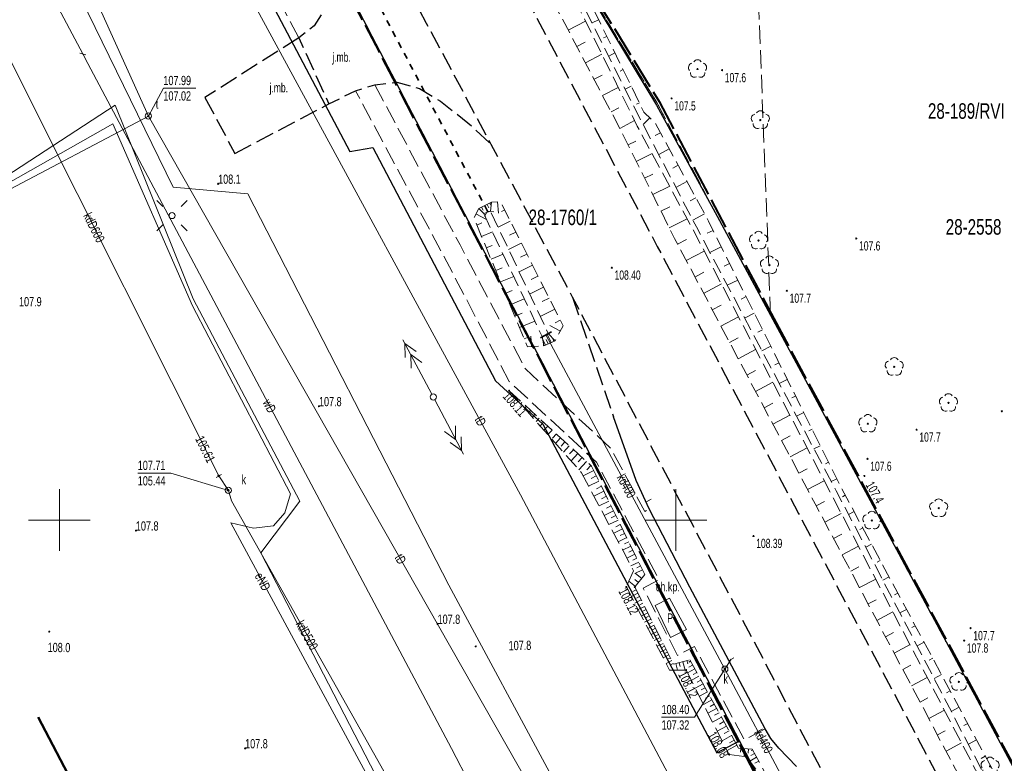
# Model space of a CAD drawing. Header units: metres. Extents: x 7529521 to 7531797, y 5723878 to 5728074.
# Tile 82 of 90: x 7529697 to 7529777, y 5727680 to 5727741. Entities that reach past the tile are written whole.
import ezdxf
from ezdxf.enums import TextEntityAlignment as Align

# ---------------------------------------------------------------- set-up
doc = ezdxf.new("R2010")
doc.units = ezdxf.units.M
for name, pattern in [('11', [3, 2.5, -0.5]), ('2_1', [0]), ('2_BUBZ02', [1.75, 1.25, -0.5]), ('2_BUBZ02G', [1.75, 1.25, -0.5]), ('2_KTJZ01', [2, 1.5, -0.5]), ('4_1', [0]), ('4_SUPE_01', [0]), ('4_SUPK_01', [0]), ('4_SUPT_01', [0]), ('4_SUPW_01', [0]), ('GDE', [0]), ('GUK', [2, 1.5, -0.5]), ('GUZ', [1, 0.5, -0.5]), ('L_0_05', [1.75, 1.25, -0.5]), ('L_0_06', [2, 1.5, -0.5]), ('L_0_09', [2.5, 2, -0.5]), ('L_0_7E', [1, 0.5, -0.5]), ('L_0_BB', [0])]:
    doc.linetypes.add(name, pattern=pattern)
doc.layers.get('0').update_dxf_attribs({"color": 252})
for name, color, linetype, lineweight in [('BUBZ_L_1', 252, '2_BUBZ02', 18), ('BUIB_E_T_5', 252, 'Continuous', 15), ('chodnik', 252, 'L_0_06', 18), ('Dzialki', 80, 'GDE', 30), ('jezdnia', 252, 'L_0_06', 18), ('k', 252, 'Continuous', 18), ('koj', 252, 'Continuous', 25), ('Kontury', 252, 'GUK', 18), ('KTCR_E_T_1', 252, 'Continuous', 15), ('KTJZ_L_0', 251, '2_KTJZ01', 30), ('MPZP', 130, '11', 40), ('Numery_dzialek', 80, 'Continuous', 30), ('Numery_konturow', 252, 'Continuous', 13), ('odwodnienie liniowe', 24, 'L_0_BB', 18), ('opis', 252, 'Continuous', 18), ('przepust', 252, 'L_0_7E', 35), ('przystanek', 252, 'Continuous', 18), ('RTPW_T_0', 252, 'Continuous', 15), ('RTPW_T_1', 252, 'Continuous', 15), ('skarpa nieumocniona', 252, 'L_0_05', 18), ('skarpa umocniona', 252, 'Continuous', 18), ('SUPE_E_T_3', 240, 'Continuous', 15), ('SUPE_L_1', 240, '4_SUPE_01', 18), ('SUPE_L_2', 240, '4_SUPE_01', 18), ('SUPE_L_3', 240, '4_SUPE_01', 18), ('SUPK_E_T_0', 24, 'Continuous', 15), ('SUPK_L_0', 24, '4_SUPK_01', 18), ('SUPT_E_T_0', 30, 'Continuous', 15), ('SUPT_L_0', 30, '4_SUPT_01', 18), ('SUPW_E_T_2', 150, 'Continuous', 15), ('SUPW_L_2', 150, '4_SUPW_01', 18), ('SUSM_T_0', 252, 'Continuous', 18), ('SUSM_T_3', 252, 'Continuous', 18), ('SUTK_T_0', 252, 'Continuous', 18), ('SUTT_T_0', 30, 'Continuous', 18), ('SUUK_E_T_9', 34, 'Continuous', 15), ('SUUK_T_2', 34, 'Continuous', 18), ('SUUK_T_5', 7, 'Continuous', 35), ('SUUT_E_T_9', 30, 'Continuous', 15), ('SUUT_T_1', 30, 'Continuous', 18), ('SUXX_T_4', 7, 'Continuous', 18), ('SUXX_T_7', 7, 'Continuous', 18), ('Uzytki', 252, 'GUZ', 18), ('wysokosci_naturalne', 7, 'Continuous', 18), ('wysokosci_sztuczne', 7, 'Continuous', 18)]:
    doc.layers.add(name, color=color, linetype=linetype, lineweight=lineweight)
doc.layers.add('zakres', color=7, linetype='L_0_09', lineweight=50, true_color=0xff05ff)
doc.styles.get("Standard").update_dxf_attribs({"font": 'arial.ttf'})

# ---------------------------------------------------------------- blocks, each defined once
blk = doc.blocks.new('2_RTPW01')
at = {"linetype": 'Continuous'}
blk.add_circle((0, 0), 0.045, dxfattribs=at)
blk = doc.blocks.new('2_RTPW02')
at = {"linetype": 'Continuous'}
blk.add_circle((0, 0), 0.045, dxfattribs=at)
blk = doc.blocks.new('4_SUSM01')
at = {"color": 240, "linetype": 'Continuous'}
for p, q in [((-0.742, 0.742), (-1.237, 1.237)), ((0.742, 0.742), (1.237, 1.237)), ((-0.742, -0.742), (-1.237, -1.237)), ((0.742, -0.742), (1.237, -1.237))]:
    blk.add_line(p, q, dxfattribs=at)
blk.add_circle((0, 0), 0.245, dxfattribs=at)
blk = doc.blocks.new('4_SUSM04_01')
at = {"linetype": 'Continuous'}
blk.add_circle((0, 0), 0.25, dxfattribs=at)
blk = doc.blocks.new('4_SUPS01_05')
at = {"linetype": 'Continuous'}
blk.add_circle((0, 0), 0.0625, dxfattribs=at)
blk = doc.blocks.new('4_SUPS01_07')
at = {"linetype": 'Continuous'}
blk.add_circle((0, 0), 0.0625, dxfattribs=at)
blk = doc.blocks.new('4_SUUS15_05')
at = {"linetype": 'Continuous'}
blk.add_circle((0, 0), 0.25, dxfattribs=at)
blk = doc.blocks.new('4_SUUS23')
at = {"color": 24, "linetype": 'Continuous'}
blk.add_line((0, -0.5), (0, 0.5), dxfattribs=at)
blk = doc.blocks.new('4_SUUS15_07')
at = {"linetype": 'Continuous'}
blk.add_circle((0, 0), 0.25, dxfattribs=at)
blk = doc.blocks.new('4_SUXX')
at = {"linetype": 'Continuous'}
blk.add_line((0, -0.25), (0, 0.25), dxfattribs=at)
blk = doc.blocks.new('L_0_BB_1')
at = {"color": 0, "linetype": 'Continuous', "lineweight": 13, "flags": 128}
blk.add_lwpolyline([(0, -0.5), (0, 0.5)], dxfattribs=at)
blk = doc.blocks.new('L_0_BB_2')
at = {"color": 0, "linetype": 'Continuous', "lineweight": 13, "flags": 128}
blk.add_lwpolyline([(0, 0.5), (0, -0.5)], dxfattribs=at)
blk = doc.blocks.new('L_0_7E_1')
at = {"color": 0, "linetype": 'Continuous', "lineweight": 13, "flags": 128}
for points in [[(0, 0), (-0.53, 0.85)], [(0, 0), (-0.53, -0.85)]]:
    blk.add_lwpolyline(points, dxfattribs=at)
blk = doc.blocks.new('OBOP02_01')
at = {"linetype": 'Continuous', "lineweight": 18}
blk.add_hatch(color=0, dxfattribs=at).paths.add_polyline_path([(0, -0.1, 1), (0, 0.1, 1)])
at = {"color": 0, "linetype": 'Continuous', "lineweight": 18}
blk.add_circle((0, 0), 0.1, dxfattribs=at)
for centre, radius, start, end in [((-0.77, 0.25), 0.7, 101.6336, 222.6627), ((0, 0.8), 0.7, 29.8459, 150.1541), ((0.77, 0.25), 0.7, 317.3373, 78.3664), ((-0.46, -0.64), 0.71, 174.3693, 292.5572), ((0.46, -0.64), 0.71, 247.4428, 5.6307)]:
    blk.add_arc(centre, radius, start, end, dxfattribs=at)
blk = doc.blocks.new('RTPW01')
at = {"linetype": 'Continuous', "lineweight": 13}
blk.add_hatch(color=0, dxfattribs=at).paths.add_polyline_path([(0, -0.09, 1), (0, 0.09, 1)])
at = {"color": 0, "linetype": 'Continuous', "lineweight": 13}
blk.add_circle((0, 0), 0.0906, dxfattribs=at)
blk = doc.blocks.new('RTPW02')
at = {"linetype": 'Continuous', "lineweight": 13}
blk.add_hatch(color=0, dxfattribs=at).paths.add_polyline_path([(0, -0.09, 1), (0, 0.09, 1)])
at = {"color": 0, "linetype": 'Continuous', "lineweight": 13}
blk.add_circle((0, 0), 0.0906, dxfattribs=at)

msp = doc.modelspace()

# ---------------------------------------------------------------- linework, layer by layer
at = {"layer": 'BUBZ_L_1', "linetype": '2_BUBZ02'}
for p, q in [((7529736.47, 5727710.49), (7529742.34, 5727703.84)), ((7529742.34, 5727703.84), (7529746.57, 5727695.89)), ((7529746.57, 5727695.89), (7529745.98, 5727694.58)), ((7529745.98, 5727694.58), (7529749.49, 5727687.84)), ((7529749.49, 5727687.84), (7529750.82, 5727687.84)), ((7529750.82, 5727687.84), (7529754.31, 5727681)), ((7529754.31, 5727681), (7529755.72, 5727680.81)), ((7529755.72, 5727680.81), (7529758.48, 5727677.25))]:
    msp.add_line(p, q, dxfattribs=at)
at = {"layer": 'BUBZ_L_1', "linetype": '2_BUBZ02G'}
for p, q in [((7529736.47, 5727710.49), (7529743.16, 5727704.37)), ((7529743.16, 5727704.37), (7529747.48, 5727695.58)), ((7529747.48, 5727695.58), (7529746.67, 5727694.57)), ((7529746.67, 5727694.57), (7529749.81, 5727688.32)), ((7529749.81, 5727688.32), (7529751.12, 5727688.68)), ((7529751.12, 5727688.68), (7529755.09, 5727681.51)), ((7529755.09, 5727681.51), (7529756.18, 5727681.44)), ((7529756.18, 5727681.44), (7529758.48, 5727677.25))]:
    msp.add_line(p, q, dxfattribs=at)
at = {"layer": 'BUBZ_L_1', "linetype": '2_1'}
for p, q in [((7529736.818, 5727710.171), (7529736.784, 5727710.134)), ((7529737.167, 5727709.852), (7529737.099, 5727709.778)), ((7529737.515, 5727709.534), (7529737.413, 5727709.422)), ((7529737.864, 5727709.215), (7529737.727, 5727709.066)), ((7529738.212, 5727708.896), (7529738.042, 5727708.71)), ((7529738.561, 5727708.577), (7529738.356, 5727708.353)), ((7529738.909, 5727708.259), (7529738.67, 5727707.997)), ((7529739.258, 5727707.94), (7529738.985, 5727707.641)), ((7529739.606, 5727707.621), (7529739.299, 5727707.285)), ((7529739.955, 5727707.302), (7529739.613, 5727706.929)), ((7529740.303, 5727706.984), (7529739.984, 5727706.635)), ((7529740.651, 5727706.665), (7529740.242, 5727706.217)), ((7529741, 5727706.346), (7529740.681, 5727705.998)), ((7529741.348, 5727706.027), (7529740.87, 5727705.505)), ((7529741.697, 5727705.708), (7529741.378, 5727705.36)), ((7529742.045, 5727705.39), (7529741.499, 5727704.793)), ((7529742.394, 5727705.071), (7529742.075, 5727704.722)), ((7529742.742, 5727704.752), (7529742.128, 5727704.08)), ((7529743.332, 5727704.02), (7529742.47, 5727703.596)), ((7529743.091, 5727704.433), (7529742.764, 5727704.076)), ((7529743.752, 5727703.165), (7529742.918, 5727702.755)), ((7529743.544, 5727703.589), (7529743.12, 5727703.381)), ((7529744.159, 5727702.337), (7529743.351, 5727701.94)), ((7529743.957, 5727702.747), (7529743.547, 5727702.546)), ((7529744.553, 5727701.535), (7529743.771, 5727701.151)), ((7529744.358, 5727701.933), (7529743.96, 5727701.737)), ((7529744.935, 5727700.759), (7529744.177, 5727700.387)), ((7529744.745, 5727701.144), (7529744.361, 5727700.955)), ((7529745.304, 5727700.008), (7529744.571, 5727699.648)), ((7529745.121, 5727700.38), (7529744.748, 5727700.197)), ((7529745.661, 5727699.281), (7529744.952, 5727698.932)), ((7529745.484, 5727699.641), (7529745.123, 5727699.464)), ((7529746.007, 5727698.577), (7529745.32, 5727698.239)), ((7529745.836, 5727698.926), (7529745.487, 5727698.754)), ((7529746.342, 5727697.895), (7529745.677, 5727697.568)), ((7529746.176, 5727698.233), (7529745.838, 5727698.067)), ((7529746.506, 5727697.562), (7529746.178, 5727697.402)), ((7529746.666, 5727697.235), (7529746.023, 5727696.919)), ((7529746.825, 5727696.913), (7529746.508, 5727696.758)), ((7529746.98, 5727696.597), (7529746.357, 5727696.29)), ((7529747.284, 5727695.978), (7529746.658, 5727695.67)), ((7529747.134, 5727696.285), (7529746.827, 5727696.134)), ((7529746.961, 5727694.933), (7529746.659, 5727695.175)), ((7529747.226, 5727695.264), (7529746.729, 5727695.663)), ((7529747.472, 5727695.597), (7529747.444, 5727695.584)), ((7529746.719, 5727694.631), (7529746.193, 5727695.053)), ((7529746.786, 5727694.338), (7529746.517, 5727694.203)), ((7529746.922, 5727694.069), (7529746.386, 5727693.8)), ((7529747.19, 5727693.535), (7529746.662, 5727693.27)), ((7529747.056, 5727693.801), (7529746.791, 5727693.667)), ((7529747.454, 5727693.009), (7529746.934, 5727692.748)), ((7529747.322, 5727693.271), (7529747.061, 5727693.14)), ((7529747.585, 5727692.749), (7529747.327, 5727692.62)), ((7529747.714, 5727692.491), (7529747.202, 5727692.234)), ((7529747.971, 5727691.981), (7529747.466, 5727691.727)), ((7529747.843, 5727692.235), (7529747.589, 5727692.107)), ((7529748.224, 5727691.477), (7529747.726, 5727691.227)), ((7529748.098, 5727691.728), (7529747.847, 5727691.602)), ((7529748.349, 5727691.228), (7529748.102, 5727691.104)), ((7529748.473, 5727690.981), (7529747.982, 5727690.735)), ((7529748.718, 5727690.493), (7529748.235, 5727690.25)), ((7529748.596, 5727690.736), (7529748.353, 5727690.614)), ((7529748.96, 5727690.011), (7529748.484, 5727689.772)), ((7529748.84, 5727690.251), (7529748.6, 5727690.13)), ((7529749.199, 5727689.536), (7529748.729, 5727689.3)), ((7529749.08, 5727689.773), (7529748.844, 5727689.654)), ((7529749.434, 5727689.069), (7529748.971, 5727688.836)), ((7529749.317, 5727689.302), (7529749.084, 5727689.185)), ((7529749.55, 5727688.837), (7529749.32, 5727688.722)), ((7529749.666, 5727688.608), (7529749.21, 5727688.378)), ((7529749.78, 5727688.38), (7529749.554, 5727688.266)), ((7529749.99, 5727688.369), (7529750.135, 5727687.84)), ((7529750.255, 5727688.442), (7529750.337, 5727688.141)), ((7529750.556, 5727688.525), (7529750.744, 5727687.84)), ((7529750.898, 5727688.619), (7529750.976, 5727688.337)), ((7529751.529, 5727687.941), (7529750.936, 5727687.613)), ((7529751.182, 5727688.568), (7529751.04, 5727688.489)), ((7529751.356, 5727688.255), (7529751.042, 5727688.081)), ((7529751.86, 5727687.343), (7529751.247, 5727687.003)), ((7529751.693, 5727687.645), (7529751.392, 5727687.478)), ((7529752.203, 5727686.725), (7529751.568, 5727686.373)), ((7529752.03, 5727687.036), (7529751.718, 5727686.864)), ((7529752.378, 5727686.407), (7529752.056, 5727686.229)), ((7529752.557, 5727686.085), (7529751.901, 5727685.722)), ((7529752.739, 5727685.757), (7529752.405, 5727685.572)), ((7529752.923, 5727685.423), (7529752.245, 5727685.048)), ((7529753.302, 5727684.739), (7529752.6, 5727684.35)), ((7529753.111, 5727685.084), (7529752.766, 5727684.893)), ((7529753.694, 5727684.031), (7529752.968, 5727683.63)), ((7529753.496, 5727684.388), (7529753.14, 5727684.191)), ((7529754.099, 5727683.3), (7529753.349, 5727682.884)), ((7529753.895, 5727683.669), (7529753.526, 5727683.464)), ((7529754.518, 5727682.543), (7529753.742, 5727682.113)), ((7529754.307, 5727682.924), (7529753.925, 5727682.713)), ((7529754.951, 5727681.76), (7529754.149, 5727681.316)), ((7529754.733, 5727682.155), (7529754.338, 5727681.936)), ((7529755.262, 5727681.499), (7529755.242, 5727681.188)), ((7529755.573, 5727681.479), (7529755.532, 5727680.835)), ((7529755.895, 5727681.458), (7529755.873, 5727681.11)), ((7529756.547, 5727680.772), (7529755.987, 5727680.465)), ((7529756.379, 5727681.078), (7529756.073, 5727680.91)), ((7529756.211, 5727681.384), (7529756.109, 5727681.329)), ((7529756.714, 5727680.466), (7529756.409, 5727680.298))]:
    msp.add_line(p, q, dxfattribs=at)
msp.add_point((7529736.47, 5727710.49), dxfattribs=at)
at = {"layer": 'chodnik', "color": 252, "lineweight": 18, "flags": 128}
for points in [[(7529719.41, 5727739.1), (7529710.22, 5727756.59), (7529708.05, 5727756.45), (7529707.12, 5727757.76), (7529708.58, 5727759.71), (7529691.23, 5727792.64), (7529675.26, 5727822.96)], [(7529725.58, 5727735.29), (7529732.49, 5727722.3), (7529737.79, 5727712.26), (7529744.74, 5727705.8), (7529747.47, 5727700.71), (7529747.83, 5727700.91)], [(7529757.24, 5727683.07), (7529755.56, 5727682.18), (7529751.5, 5727689.76), (7529750.14, 5727689.02), (7529747.35, 5727694.47), (7529748.62, 5727695.17), (7529743.57, 5727704.69), (7529736.48, 5727711.24), (7529731.14, 5727721.46), (7529724.02, 5727734.81)]]:
    msp.add_lwpolyline(points, dxfattribs=at)
at = {"layer": 'Dzialki'}
for p, q in [((7529572.62, 5728016.02), (7529723.55, 5727729.88)), ((7529755.17, 5727682.11), (7529648.46, 5727886.57)), ((7529733.92, 5727757.62), (7529748.43, 5727733.64)), ((7529748.43, 5727733.64), (7529753.36, 5727724.64)), ((7529723.55, 5727729.88), (7529725.42, 5727730.2)), ((7529725.42, 5727730.2), (7529735.38, 5727711.28)), ((7529753.36, 5727724.64), (7529757.68, 5727716.61)), ((7529757.68, 5727716.61), (7529761.07, 5727710.29)), ((7529735.38, 5727711.28), (7529739.21, 5727707.77)), ((7529761.07, 5727710.29), (7529767.14, 5727699.01)), ((7529739.21, 5727707.77), (7529753.31, 5727681.13)), ((7529767.14, 5727699.01), (7529771.91, 5727690.13)), ((7529771.91, 5727690.13), (7529775.27, 5727683.86)), ((7529775.27, 5727683.86), (7529779.77, 5727675.48)), ((7529753.31, 5727681.13), (7529755.17, 5727682.11)), ((7529764.49, 5727664.25), (7529755.17, 5727682.11))]:
    msp.add_line(p, q, dxfattribs=at)
at = {"layer": 'jezdnia', "color": 251, "lineweight": 30, "flags": 128}
for points in [[(7529691.09, 5727830.87), (7529707.47, 5727799.92), (7529712.07, 5727791.13), (7529726.83, 5727763.24), (7529737.15, 5727743.67), (7529748.49, 5727722.19), (7529759.95, 5727700.53), (7529774.51, 5727673.1), (7529786.56, 5727650.33), (7529799.02, 5727626.67), (7529815.06, 5727596.45), (7529826.26, 5727575.13), (7529839.99, 5727549.18), (7529856.24, 5727518.3), (7529870.76, 5727490.93), (7529880.14, 5727473.23)], [(7529873.09, 5727469.59), (7529863.47, 5727487.68), (7529849.39, 5727514.32), (7529832.85, 5727545.65), (7529819.44, 5727571.03), (7529807.76, 5727593.05), (7529791.96, 5727622.96), (7529779.37, 5727646.68), (7529767.44, 5727669.23), (7529763.72, 5727676.13), (7529752.62, 5727697.22), (7529741.62, 5727718.07), (7529735.02, 5727730.45), (7529729.78, 5727740.26), (7529723.3, 5727752.49), (7529719.93, 5727759.11), (7529704.22, 5727788.65), (7529700.19, 5727796.33), (7529683.78, 5727827.48)], [(7529723.3, 5727752.49), (7529723.64, 5727748.74), (7529723.18, 5727745.65), (7529721.93, 5727742.02), (7529720.67, 5727740.07), (7529719.41, 5727739.1), (7529721.85, 5727733.73), (7529724.02, 5727734.81), (7529725.58, 5727735.29), (7529727.37, 5727735.49), (7529729.19, 5727734.99), (7529730.91, 5727733.95), (7529733.13, 5727732.21), (7529735.02, 5727730.45)], [(7529741.62, 5727718.07), (7529744.95, 5727708.38)]]:
    msp.add_lwpolyline(points, dxfattribs=at)
at = {"layer": 'k', "linetype": 'Continuous', "lineweight": 18, "flags": 128}
for points in [[(7529700, 5727697.5), (7529700, 5727702.5)], [(7529750, 5727697.5), (7529750, 5727702.5)], [(7529697.5, 5727700), (7529702.5, 5727700)], [(7529747.5, 5727700), (7529752.5, 5727700)]]:
    msp.add_lwpolyline(points, dxfattribs=at)
at = {"layer": 'koj', "color": 251, "linetype": 'Continuous', "lineweight": 30, "flags": 128}
msp.add_lwpolyline([(7529759.79, 5727680.02), (7529758.36, 5727681.52), (7529757.69, 5727682.31), (7529757.24, 5727683.07), (7529751.14, 5727694.56), (7529747.83, 5727700.91), (7529746.77, 5727703.21), (7529744.95, 5727708.38)], dxfattribs=at)
at = {"layer": 'Kontury'}
for p, q in [((7529755.17, 5727682.11), (7529648.46, 5727886.57)), ((7529757.68, 5727716.61), (7529755.85, 5727764.12)), ((7529733.92, 5727757.62), (7529748.46, 5727733.84)), ((7529748.46, 5727733.84), (7529753.36, 5727724.64)), ((7529753.36, 5727724.64), (7529757.68, 5727716.61)), ((7529757.68, 5727716.61), (7529761.07, 5727710.29)), ((7529761.07, 5727710.29), (7529767.14, 5727699.01)), ((7529767.14, 5727699.01), (7529771.91, 5727690.13)), ((7529771.91, 5727690.13), (7529775.27, 5727683.86)), ((7529775.27, 5727683.86), (7529779.77, 5727675.48)), ((7529764.49, 5727664.25), (7529755.17, 5727682.11))]:
    msp.add_line(p, q, dxfattribs=at)
at = {"layer": 'KTJZ_L_0', "linetype": '2_KTJZ01'}
for p, q in [((7529719.41, 5727739.1), (7529711.8, 5727734.25)), ((7529711.8, 5727734.25), (7529714.23, 5727729.73)), ((7529714.23, 5727729.73), (7529721.85, 5727733.73))]:
    msp.add_line(p, q, dxfattribs=at)
at = {"layer": 'MPZP'}
for points in [[(7529755.108, 5727681.966), (7529738.479, 5727713.961), (7529717.622, 5727753.879), (7529696.245, 5727794.898), (7529618.258, 5727942.56), (7529593.223, 5727989.501), (7529577.62, 5728018.773), (7529567.815, 5728037.461), (7529564.952, 5728042.843)], [(7529734.002, 5727757.724), (7529748.647, 5727733.924), (7529757.941, 5727716.335), (7529815.493, 5727609.144), (7529862.662, 5727519.935), (7529885.936, 5727475.22), (7529924.912, 5727399.134), (7529950.077, 5727351.576), (7529994.411, 5727268.312), (7530012.901, 5727233.03), (7530025.434, 5727235.532), (7530024.847, 5727266.417), (7530016.159, 5727335.096)], [(7529930.787, 5727330.978), (7529938.191, 5727335.089), (7529919.772, 5727369.926), (7529878.964, 5727446.926), (7529849.379, 5727502.629), (7529826.25, 5727546.699), (7529777.188, 5727639.718), (7529755.108, 5727681.966)]]:
    msp.add_lwpolyline(points, dxfattribs=at)
at = {"layer": 'przepust', "color": 24, "lineweight": 35, "flags": 128}
msp.add_lwpolyline([(7529734.73, 5727725.03), (7529718.78, 5727755.24)], dxfattribs=at)
at = {"layer": 'przystanek', "color": 252, "linetype": 'Continuous', "lineweight": 18, "flags": 128}
msp.add_lwpolyline([(7529750.86, 5727691.12), (7529749.55, 5727690.49), (7529748.31, 5727693.09), (7529749.47, 5727693.67)], close=True, dxfattribs=at)
at = {"layer": 'skarpa nieumocniona', "color": 252, "lineweight": 18, "flags": 128}
for points in [[(7529858.92, 5727520.36), (7529843.13, 5727550.74), (7529829.54, 5727576.54), (7529818.17, 5727598.1), (7529802.25, 5727628.37), (7529789.72, 5727651.74), (7529777.43, 5727674.73), (7529763.01, 5727702.36), (7529751.66, 5727723.77), (7529747.02, 5727732.68), (7529742.07, 5727742.55), (7529740.3, 5727746.07), (7529736.28, 5727752.79), (7529722.96, 5727778.55), (7529720.51, 5727785.62), (7529720.17, 5727786.62), (7529721.18, 5727786.48), (7529724.18, 5727779.07), (7529737.32, 5727753.55), (7529741.39, 5727746.1), (7529742.57, 5727742.92), (7529747.41, 5727733.07), (7529748.3, 5727732.22), (7529752.64, 5727724.24), (7529763.4, 5727702.64), (7529778.13, 5727675.21), (7529790.55, 5727652.18), (7529803.03, 5727628.86), (7529819.57, 5727598.9), (7529831.73, 5727577.64), (7529844.97, 5727551.67), (7529860.4, 5727521.06), (7529876.28, 5727494.45), (7529882.07, 5727494.15), (7529885.62, 5727490.52), (7529890.11, 5727480.28), (7529885.98, 5727473.4), (7529884.03, 5727475.04), (7529874.36, 5727492.23)], [(7529873.95, 5727492.02), (7529883.15, 5727474.73), (7529881.53, 5727473.69), (7529872.27, 5727491.4), (7529857.46, 5727519.14), (7529841.38, 5727549.79), (7529827.75, 5727575.78), (7529816.4, 5727596.89), (7529800.43, 5727627.4), (7529788.07, 5727650.98), (7529775.85, 5727673.83), (7529761.3, 5727701.31), (7529749.89, 5727722.83), (7529745.5, 5727731.66), (7529738.59, 5727744.81), (7529734.71, 5727751.78), (7529721.04, 5727777.76), (7529718.78, 5727785.32), (7529719.26, 5727785.97), (7529720.21, 5727785.32), (7529722.57, 5727778.44), (7529735.98, 5727752.58), (7529740.01, 5727745.83), (7529746.87, 5727731.94), (7529751.37, 5727723.57), (7529762.58, 5727702.14), (7529777.07, 5727674.48), (7529789.27, 5727651.65), (7529801.89, 5727628.09), (7529817.98, 5727597.91), (7529829.11, 5727576.38), (7529842.73, 5727550.66), (7529858.69, 5727520.28)], [(7529734.96, 5727725.05), (7529735.03, 5727725.76), (7529735.76, 5727725.83), (7529740.85, 5727715.76), (7529740.2, 5727714.53), (7529739.65, 5727715.13)], [(7529734.41, 5727724.86), (7529739.15, 5727714.89), (7529739.3, 5727714.13), (7529737.97, 5727714.05), (7529733.61, 5727724.5), (7529734.02, 5727725.27)]]:
    msp.add_lwpolyline(points, close=True, dxfattribs=at)
at = {"layer": 'skarpa nieumocniona', "color": 252, "linetype": 'Continuous', "lineweight": 18, "flags": 128}
for points in [[(7529741.264, 5727739.72), (7529742.666, 5727740.457)], [(7529743.731, 5727740.558), (7529743.203, 5727740.298)], [(7529744.393, 5727739.212), (7529744.134, 5727739.085)], [(7529741.962, 5727738.392), (7529742.646, 5727738.752)], [(7529742.66, 5727737.064), (7529743.996, 5727737.767)], [(7529745.054, 5727737.865), (7529744.548, 5727737.617)], [(7529743.357, 5727735.737), (7529744.009, 5727736.079)], [(7529745.716, 5727736.519), (7529745.468, 5727736.397)], [(7529744.055, 5727734.409), (7529745.325, 5727735.076)], [(7529746.377, 5727735.173), (7529745.893, 5727734.935)], [(7529747.038, 5727733.826), (7529746.802, 5727733.71)], [(7529744.753, 5727733.081), (7529745.371, 5727733.406)], [(7529745.451, 5727731.753), (7529746.654, 5727732.386)], [(7529747.884, 5727732.615), (7529747.348, 5727732.057)], [(7529748.741, 5727731.404), (7529748.331, 5727731.181)], [(7529746.12, 5727730.411), (7529746.742, 5727730.72)], [(7529746.788, 5727729.067), (7529748.075, 5727729.707)], [(7529749.458, 5727730.086), (7529748.612, 5727729.627)], [(7529750.174, 5727728.769), (7529749.739, 5727728.532)], [(7529747.455, 5727727.724), (7529748.12, 5727728.054)], [(7529748.122, 5727726.381), (7529749.496, 5727727.063)], [(7529750.891, 5727727.451), (7529749.997, 5727726.965)], [(7529735.528, 5727725.804), (7529735.612, 5727724.889)], [(7529751.607, 5727726.133), (7529751.148, 5727725.883)], [(7529733.782, 5727724.827), (7529734.644, 5727724.365)], [(7529736.104, 5727725.137), (7529735.858, 5727725.013)], [(7529748.789, 5727725.037), (7529749.498, 5727725.389)], [(7529752.324, 5727724.815), (7529751.381, 5727724.303)], [(7529733.852, 5727723.919), (7529734.271, 5727724.094)], [(7529736.555, 5727724.245), (7529735.571, 5727723.747)], [(7529749.457, 5727723.694), (7529750.917, 5727724.419)], [(7529734.237, 5727722.996), (7529735.12, 5727723.365)], [(7529737.007, 5727723.353), (7529736.503, 5727723.098)], [(7529753.013, 5727723.483), (7529752.537, 5727723.246)], [(7529734.623, 5727722.074), (7529735.086, 5727722.267)], [(7529737.459, 5727722.461), (7529736.426, 5727721.938)], [(7529750.136, 5727722.357), (7529750.869, 5727722.745)], [(7529735.008, 5727721.151), (7529735.981, 5727721.557)], [(7529737.911, 5727721.569), (7529737.382, 5727721.301)], [(7529750.839, 5727721.032), (7529752.296, 5727721.804)], [(7529753.683, 5727722.141), (7529752.764, 5727721.683)], [(7529738.362, 5727720.677), (7529737.281, 5727720.129)], [(7529754.352, 5727720.798), (7529753.909, 5727720.578)], [(7529735.393, 5727720.228), (7529735.902, 5727720.44)], [(7529751.542, 5727719.706), (7529752.266, 5727720.091)], [(7529735.778, 5727719.305), (7529736.841, 5727719.749)], [(7529738.814, 5727719.784), (7529738.261, 5727719.504)], [(7529752.244, 5727718.381), (7529753.686, 5727719.146)], [(7529755.021, 5727719.456), (7529754.17, 5727719.032)], [(7529736.164, 5727718.382), (7529736.718, 5727718.614)], [(7529739.266, 5727718.892), (7529738.136, 5727718.32)], [(7529736.549, 5727717.46), (7529737.701, 5727717.941)], [(7529739.718, 5727718), (7529739.141, 5727717.708)], [(7529755.69, 5727718.113), (7529755.281, 5727717.91)], [(7529736.934, 5727716.537), (7529737.533, 5727716.787)], [(7529740.169, 5727717.108), (7529738.991, 5727716.511)], [(7529752.947, 5727717.056), (7529753.664, 5727717.436)], [(7529756.359, 5727716.771), (7529755.576, 5727716.381)], [(7529737.32, 5727715.614), (7529738.562, 5727716.133)], [(7529740.621, 5727716.216), (7529740.194, 5727716)], [(7529753.65, 5727715.731), (7529755.076, 5727716.487)], [(7529740.626, 5727715.328), (7529739.767, 5727715.783)], [(7529757.028, 5727715.428), (7529756.653, 5727715.242)], [(7529737.705, 5727714.691), (7529737.964, 5727714.799)], [(7529738.276, 5727714.068), (7529738.223, 5727714.908)], [(7529754.352, 5727714.405), (7529755.062, 5727714.781)], [(7529739.274, 5727714.131), (7529739.269, 5727714.22)], [(7529755.055, 5727713.08), (7529756.466, 5727713.828)], [(7529757.697, 5727714.086), (7529756.982, 5727713.73)], [(7529758.366, 5727712.743), (7529758.025, 5727712.573)], [(7529755.757, 5727711.755), (7529756.459, 5727712.127)], [(7529756.46, 5727710.43), (7529757.856, 5727711.17)], [(7529759.035, 5727711.401), (7529758.388, 5727711.078)], [(7529757.163, 5727709.104), (7529757.857, 5727709.472)], [(7529759.704, 5727710.058), (7529759.397, 5727709.905)], [(7529760.373, 5727708.715), (7529759.794, 5727708.427)], [(7529757.865, 5727707.779), (7529759.246, 5727708.511)], [(7529761.042, 5727707.373), (7529760.769, 5727707.237)], [(7529758.568, 5727706.454), (7529759.255, 5727706.818)], [(7529759.271, 5727705.129), (7529760.636, 5727705.853)], [(7529761.711, 5727706.03), (7529761.2, 5727705.776)], [(7529762.38, 5727704.688), (7529762.141, 5727704.569)], [(7529759.973, 5727703.803), (7529760.652, 5727704.163)], [(7529760.676, 5727702.478), (7529762.026, 5727703.194)], [(7529763.049, 5727703.345), (7529762.606, 5727703.125)], [(7529761.379, 5727701.153), (7529762.05, 5727701.509)], [(7529763.737, 5727702.013), (7529763.524, 5727701.898)], [(7529764.447, 5727700.691), (7529764.006, 5727700.454)], [(7529762.081, 5727699.827), (7529763.418, 5727700.536)], [(7529765.156, 5727699.37), (7529764.928, 5727699.247)], [(7529762.783, 5727698.502), (7529763.449, 5727698.855)], [(7529763.486, 5727697.177), (7529764.811, 5727697.879)], [(7529765.866, 5727698.048), (7529765.394, 5727697.795)], [(7529766.576, 5727696.727), (7529766.332, 5727696.596)], [(7529764.188, 5727695.851), (7529764.847, 5727696.201)], [(7529764.89, 5727694.526), (7529766.203, 5727695.221)], [(7529767.285, 5727695.405), (7529766.783, 5727695.135)], [(7529765.593, 5727693.2), (7529766.246, 5727693.547)], [(7529767.995, 5727694.084), (7529767.736, 5727693.945)], [(7529768.705, 5727692.762), (7529768.171, 5727692.476)], [(7529766.295, 5727691.875), (7529767.596, 5727692.564)], [(7529769.414, 5727691.441), (7529769.14, 5727691.293)], [(7529766.997, 5727690.55), (7529767.645, 5727690.893)], [(7529767.7, 5727689.224), (7529768.989, 5727689.907)], [(7529770.124, 5727690.119), (7529769.559, 5727689.816)], [(7529770.834, 5727688.798), (7529770.544, 5727688.642)], [(7529768.402, 5727687.899), (7529769.043, 5727688.239)], [(7529769.104, 5727686.573), (7529770.381, 5727687.25)], [(7529771.543, 5727687.476), (7529770.948, 5727687.156)], [(7529769.807, 5727685.248), (7529770.442, 5727685.585)], [(7529772.253, 5727686.155), (7529771.947, 5727685.991)], [(7529772.963, 5727684.833), (7529772.336, 5727684.497)], [(7529770.509, 5727683.922), (7529771.774, 5727684.593)], [(7529773.672, 5727683.512), (7529773.351, 5727683.339)], [(7529771.211, 5727682.597), (7529771.841, 5727682.931)], [(7529771.914, 5727681.272), (7529773.166, 5727681.935)], [(7529774.382, 5727682.19), (7529773.724, 5727681.837)], [(7529775.092, 5727680.869), (7529774.755, 5727680.688)]]:
    msp.add_lwpolyline(points, dxfattribs=at)
at = {"layer": 'skarpa umocniona', "linetype": 'Continuous', "lineweight": 18, "flags": 128}
for points in [[(7529734.96, 5727725.05), (7529734.41, 5727724.86), (7529734.02, 5727725.27), (7529735.03, 5727725.76)], [(7529740.2, 5727714.53), (7529739.3, 5727714.13), (7529739.15, 5727714.89), (7529739.65, 5727715.13)]]:
    msp.add_lwpolyline(points, close=True, dxfattribs=at)
for points in [[(7529734.467, 5727725.485), (7529734.719, 5727724.967)], [(7529734.692, 5727725.595), (7529734.824, 5727725.322)], [(7529734.917, 5727725.704), (7529735.005, 5727725.522)], [(7529734.243, 5727725.376), (7529734.361, 5727725.132)], [(7529739.869, 5727714.384), (7529739.561, 5727715.085)], [(7529739.411, 5727714.183), (7529739.192, 5727714.683)], [(7529739.64, 5727714.283), (7529739.487, 5727714.632)], [(7529740.098, 5727714.484), (7529740.033, 5727714.633)]]:
    msp.add_lwpolyline(points, dxfattribs=at)
at = {"layer": 'SUPE_L_1', "linetype": '4_SUPE_01'}
for p, q in [((7529709.22, 5727726.99), (7529700.04, 5727745.8)), ((7529693.35, 5727726.37), (7529704.51, 5727733.64)), ((7529704.51, 5727733.64), (7529710.84, 5727717.94)), ((7529715.29, 5727726.44), (7529709.22, 5727726.99)), ((7529731.59, 5727694.73), (7529715.29, 5727726.44)), ((7529710.84, 5727717.94), (7529719.5, 5727701.54)), ((7529719.5, 5727701.54), (7529716.32, 5727697.36)), ((7529716.32, 5727697.36), (7529726.33, 5727678.03)), ((7529747.9, 5727664.48), (7529731.59, 5727694.73))]:
    msp.add_line(p, q, dxfattribs=at)
at = {"layer": 'SUPE_L_2', "linetype": '4_SUPE_01'}
for p, q in [((7529730.203, 5727710.201), (7529727.856, 5727714.616)), ((7529728.048, 5727713.189), (7529728.02, 5727714.307)), ((7529728.931, 5727713.658), (7529728.02, 5727714.307)), ((7529728.517, 5727712.306), (7529728.489, 5727713.424)), ((7529729.4, 5727712.775), (7529728.489, 5727713.424)), ((7529732.763, 5727705.333), (7529730.436, 5727709.759)), ((7529732.135, 5727706.528), (7529731.227, 5727707.18)), ((7529732.135, 5727706.528), (7529732.112, 5727707.646)), ((7529732.6, 5727705.643), (7529731.692, 5727706.295)), ((7529732.6, 5727705.643), (7529732.577, 5727706.761))]:
    msp.add_line(p, q, dxfattribs=at)
at = {"layer": 'SUPE_L_3', "linetype": '4_SUPE_01'}
for p, q in [((7529704.34, 5727732.12), (7529693.53, 5727726.01)), ((7529710.78, 5727717.37), (7529704.34, 5727732.12)), ((7529718.73, 5727702.13), (7529710.78, 5727717.37)), ((7529718.29, 5727700.58), (7529718.73, 5727702.13)), ((7529717.35, 5727699.54), (7529718.29, 5727700.58)), ((7529727.69, 5727674.3), (7529713.9, 5727699.78)), ((7529713.9, 5727699.78), (7529715.73, 5727699.36)), ((7529715.73, 5727699.36), (7529717.35, 5727699.54))]:
    msp.add_line(p, q, dxfattribs=at)
at = {"layer": 'SUPK_L_0', "linetype": '4_SUPK_01'}
for p, q in [((7529697.6, 5727734.12), (7529687.19, 5727754.94)), ((7529712.92, 5727703.58), (7529697.6, 5727734.12)), ((7529753.97, 5727687.92), (7529739.46, 5727715.02)), ((7529713.7, 5727702.41), (7529712.92, 5727703.58)), ((7529713.96, 5727701.55), (7529713.7, 5727702.41)), ((7529726.32, 5727679.65), (7529713.96, 5727701.55)), ((7529753.97, 5727687.92), (7529754.48, 5727688.72)), ((7529759.77, 5727677.05), (7529753.97, 5727687.92))]:
    msp.add_line(p, q, dxfattribs=at)
at = {"layer": 'SUPK_L_0', "linetype": '4_1'}
for p, q in [((7529697.6, 5727734.12), (7529687.19, 5727754.94)), ((7529712.92, 5727703.58), (7529697.6, 5727734.12)), ((7529753.97, 5727687.92), (7529739.46, 5727715.02)), ((7529713.7, 5727702.41), (7529712.92, 5727703.58)), ((7529713.96, 5727701.55), (7529713.7, 5727702.41)), ((7529726.32, 5727679.65), (7529713.96, 5727701.55)), ((7529753.97, 5727687.92), (7529754.48, 5727688.72)), ((7529759.77, 5727677.05), (7529753.97, 5727687.92))]:
    msp.add_line(p, q, dxfattribs=at)
at = {"layer": 'SUPT_L_0', "linetype": '4_SUPT_01'}
for p, q in [((7529688.88, 5727773.49), (7529707.21, 5727732.75)), ((7529737.4, 5727702.05), (7529707.6, 5727756.88)), ((7529707.21, 5727732.75), (7529680.134, 5727718.47)), ((7529707.21, 5727732.75), (7529748.11, 5727660.93)), ((7529836.11, 5727515.62), (7529737.4, 5727702.05))]:
    msp.add_line(p, q, dxfattribs=at)
at = {"layer": 'SUPW_L_2', "linetype": '4_SUPW_01'}
for p, q in [((7529669.33, 5727799.22), (7529701.89, 5727737.79)), ((7529701.89, 5727737.79), (7529702.3, 5727737.02)), ((7529702.3, 5727737.02), (7529731.79, 5727681.48)), ((7529731.79, 5727681.48), (7529743.84, 5727658.68))]:
    msp.add_line(p, q, dxfattribs=at)
at = {"layer": 'SUPW_L_2', "linetype": '4_1'}
for p, q in [((7529669.33, 5727799.22), (7529701.89, 5727737.79)), ((7529701.89, 5727737.79), (7529702.3, 5727737.02)), ((7529702.3, 5727737.02), (7529731.79, 5727681.48)), ((7529731.79, 5727681.48), (7529743.84, 5727658.68))]:
    msp.add_line(p, q, dxfattribs=at)
at = {"layer": 'SUTK_T_0', "linetype": 'Continuous'}
for p, q in [((7529706.353, 5727703.81), (7529709.04, 5727703.81)), ((7529713.7, 5727702.41), (7529709.04, 5727703.81)), ((7529753.97, 5727687.92), (7529751.5, 5727684.02)), ((7529748.84, 5727684.02), (7529751.5, 5727684.02))]:
    msp.add_line(p, q, dxfattribs=at)
at = {"layer": 'SUTT_T_0', "linetype": 'Continuous'}
for p, q in [((7529707.21, 5727732.75), (7529708.43, 5727735.01)), ((7529708.43, 5727735.01), (7529711.063, 5727735.01))]:
    msp.add_line(p, q, dxfattribs=at)
at = {"layer": 'Uzytki'}
for p, q in [((7529648.46, 5727886.57), (7529755.17, 5727682.11)), ((7529748.46, 5727733.84), (7529733.92, 5727757.62)), ((7529753.36, 5727724.64), (7529748.46, 5727733.84)), ((7529757.68, 5727716.61), (7529753.36, 5727724.64)), ((7529761.07, 5727710.29), (7529757.68, 5727716.61)), ((7529767.14, 5727699.01), (7529761.07, 5727710.29)), ((7529771.91, 5727690.13), (7529767.14, 5727699.01)), ((7529775.27, 5727683.86), (7529771.91, 5727690.13)), ((7529779.77, 5727675.48), (7529775.27, 5727683.86)), ((7529755.17, 5727682.11), (7529764.49, 5727664.25))]:
    msp.add_line(p, q, dxfattribs=at)
at = {"layer": 'wysokosci_naturalne', "color": 252}
for p in [(7529753.74, 5727736.47), (7529749.65, 5727734.18), (7529764.63, 5727722.83), (7529759, 5727718.59), (7529776.44, 5727708.82), (7529769.52, 5727707.33), (7529765.54, 5727704.97), (7529773.9, 5727691.24), (7529773.38, 5727690.23)]:
    msp.add_point(p, dxfattribs=at)
at = {"layer": 'wysokosci_sztuczne', "color": 252}
for p in [(7529744.8, 5727720.46), (7529756.29, 5727698.71)]:
    msp.add_point(p, dxfattribs=at)
at = {"layer": 'zakres', "color": 210, "lineweight": 50, "ltscale": 10}
msp.add_lwpolyline([(7530152.66, 5726824.25), (7529893.98, 5727312.41), (7529655.25, 5727765.72), (7529520.835, 5728019.58), (7529624.442, 5728074.211), (7529680.51, 5727967.68), (7529859.76, 5727632.54), (7529930.53, 5727498.32), (7530038.61, 5727292.3), (7530118.22, 5727141.23), (7530175.57, 5727034.73), (7530261.4, 5726875.73), (7530322.6, 5726755.46)], dxfattribs=at)

# ---------------------------------------------------------------- block references
at = {"color": 74, "linetype": 'Continuous', "xscale": 0.5, "yscale": 0.5, "zscale": 0.5}
for p in [(7529751.756, 5727736.566), (7529756.846, 5727732.426), (7529756.702, 5727722.659), (7529757.589, 5727720.666), (7529767.712, 5727712.421), (7529772.106, 5727709.497), (7529765.57, 5727707.817), (7529771.315, 5727700.968), (7529765.897, 5727699.968), (7529772.956, 5727686.892), (7529775.484, 5727680.035)]:
    msp.add_blockref('OBOP02_01', p, dxfattribs=at)
at = {"layer": 'odwodnienie liniowe', "color": 252, "linetype": 'Continuous', "xscale": 0.5, "yscale": 0.5, "zscale": 0.5}
for name, p, rotation in [('L_0_BB_1', (7529747.78, 5727701.57), 297.55), ('L_0_BB_2', (7529754.48, 5727688.72), 117.52)]:
    msp.add_blockref(name, p, dxfattribs=dict(at, rotation=rotation))
at = {"layer": 'przepust', "color": 24, "linetype": 'Continuous', "xscale": 0.5, "yscale": 0.5, "zscale": 0.5, "rotation": 117.83}
msp.add_blockref('L_0_7E_1', (7529734.73, 5727725.03), dxfattribs=at)
at = {"layer": 'RTPW_T_0'}
for p in [(7529712.87, 5727727.26), (7529721.05, 5727709.23), (7529765.29, 5727703.58), (7529706.2, 5727699.15), (7529730.67, 5727691.59), (7529699.17, 5727690.96), (7529733.76, 5727689.76), (7529715.06, 5727681.5)]:
    msp.add_blockref('2_RTPW01', p, dxfattribs=at)
at = {"layer": 'RTPW_T_1'}
for p in [(7529736.47, 5727710.49), (7529745.98, 5727694.58), (7529746.67, 5727694.57), (7529750.82, 5727687.84), (7529754.31, 5727681)]:
    msp.add_blockref('2_RTPW02', p, dxfattribs=at)
at = {"layer": 'SUSM_T_0', "color": 240}
msp.add_blockref('4_SUSM01', (7529709.13, 5727724.68), dxfattribs=at)
at = {"layer": 'SUSM_T_3'}
msp.add_blockref('4_SUSM04_01', (7529730.32, 5727709.98), dxfattribs=at)
at = {"layer": 'SUTK_T_0'}
for p in [(7529712.92, 5727703.58), (7529713.7, 5727702.41), (7529753.97, 5727687.92)]:
    msp.add_blockref('4_SUPS01_05', p, dxfattribs=at)
at = {"layer": 'SUTT_T_0'}
msp.add_blockref('4_SUPS01_07', (7529707.21, 5727732.75), dxfattribs=at)
at = {"layer": 'SUUK_T_2'}
for p in [(7529713.7, 5727702.41), (7529753.97, 5727687.92)]:
    msp.add_blockref('4_SUUS15_05', p, dxfattribs=at)
at = {"layer": 'SUUK_T_5', "color": 24, "rotation": 298.2799996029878}
msp.add_blockref('4_SUUS23', (7529739.46, 5727715.02), dxfattribs=at)
at = {"layer": 'SUUT_T_1'}
msp.add_blockref('4_SUUS15_07', (7529707.21, 5727732.75), dxfattribs=at)
at = {"layer": 'SUXX_T_4', "rotation": 120.1650653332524}
msp.add_blockref('4_SUXX', (7529712.92, 5727703.58), dxfattribs=at)
at = {"layer": 'SUXX_T_7', "rotation": 73.31122438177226}
msp.add_blockref('4_SUXX', (7529701.89, 5727737.79), dxfattribs=at)
at = {"layer": 'wysokosci_naturalne', "color": 252, "linetype": 'Continuous', "xscale": 0.5, "yscale": 0.5, "zscale": 0.5}
for p in [(7529753.74, 5727736.47), (7529749.65, 5727734.18), (7529764.63, 5727722.83), (7529759, 5727718.59), (7529776.44, 5727708.82), (7529769.52, 5727707.33), (7529765.54, 5727704.97), (7529773.9, 5727691.24), (7529773.38, 5727690.23)]:
    msp.add_blockref('RTPW01', p, dxfattribs=at)
at = {"layer": 'wysokosci_sztuczne', "color": 252, "linetype": 'Continuous', "xscale": 0.5, "yscale": 0.5, "zscale": 0.5}
for p in [(7529744.8, 5727720.46), (7529756.29, 5727698.71)]:
    msp.add_blockref('RTPW02', p, dxfattribs=at)

# ---------------------------------------------------------------- texts
at = {"layer": 'BUIB_E_T_5', "width": 0.7}
msp.add_text('P', height=0.75, dxfattribs=at).set_placement((7529749.531, 5727692.061), align=Align.MIDDLE)
at = {"layer": 'KTCR_E_T_1', "width": 0.7}
msp.add_text('ch.kp.', height=0.75, dxfattribs=at).set_placement((7529748.371, 5727694.226))
at = {"layer": 'Numery_dzialek', "width": 0.7}
for s, p in [('28-1760/1', (7529738.052, 5727725.173)), ('28-2558', (7529771.885, 5727724.398))]:
    msp.add_text(s, height=1.26, dxfattribs=at).set_placement(p, align=Align.TOP_LEFT)
at = {"layer": 'Numery_konturow', "width": 0.7}
msp.add_text('28-189/RVI', height=1.26, dxfattribs=at).set_placement((7529770.44, 5727733.79), align=Align.TOP_LEFT)
at = {"layer": 'opis', "color": 252, "lineweight": 15, "width": 0.66}
for p in [(7529722.13, 5727737.9), (7529717.041, 5727735.426)]:
    msp.add_text('j.mb.', height=0.75, dxfattribs=at).set_placement(p, align=Align.TOP_LEFT)
at = {"layer": 'RTPW_T_0', "width": 0.7}
for s, p in [('108.1', (7529712.87, 5727727.26)), ('107.9', (7529696.72, 5727717.33)), ('107.8', (7529721.05, 5727709.23)), ('107.8', (7529706.2, 5727699.15)), ('107.8', (7529730.67, 5727691.59)), ('107.8', (7529715.06, 5727681.5))]:
    msp.add_text(s, height=0.75, dxfattribs=at).set_placement(p)
for s, rotation, p in [('107.4', 299.6, (7529765.36, 5727702.86)), ('108.0', 359.41, (7529699.04, 5727689.31)), ('107.8', 1.02001, (7529736.44, 5727689.45))]:
    msp.add_text(s, height=0.75, rotation=rotation, dxfattribs=at).set_placement(p)
at = {"layer": 'RTPW_T_1', "width": 0.7}
for s, rotation, p in [('108.11', 311.44, (7529736.47, 5727710.49)), ('108.12', 297.51, (7529745.98, 5727694.58)), ('108.12', 297.03, (7529750.82, 5727687.84))]:
    msp.add_text(s, height=0.75, rotation=rotation, dxfattribs=at).set_placement(p, align=Align.TOP_LEFT)
msp.add_text('108.08', height=0.75, rotation=299.29, dxfattribs=at).set_placement((7529754.31, 5727681), align=Align.TOP_RIGHT)
at = {"layer": 'SUPE_E_T_3', "width": 0.7}
msp.add_text('eND', height=0.75, rotation=298.42, dxfattribs=at).set_placement((7529716.48, 5727695.01), align=Align.MIDDLE)
at = {"layer": 'SUPK_E_T_0', "width": 0.7}
for s, rotation, p in [('kdD600', 296.64, (7529702.82, 5727723.72)), ('kd400', 298.28, (7529745.99, 5727702.77)), ('kdD500', 299.44, (7529720.09, 5727690.68)), ('kd400', 298.28, (7529757.12, 5727682.08))]:
    msp.add_text(s, height=0.75, rotation=rotation, dxfattribs=at).set_placement(p, align=Align.MIDDLE)
at = {"layer": 'SUPT_E_T_0', "width": 0.7}
for rotation, p in [(298.52, (7529734.15, 5727708.03)), (299.66, (7529727.66, 5727696.84))]:
    msp.add_text('tD', height=0.75, rotation=rotation, dxfattribs=at).set_placement(p, align=Align.MIDDLE)
at = {"layer": 'SUPW_E_T_2', "width": 0.7}
msp.add_text('wD', height=0.75, rotation=297.97, dxfattribs=at).set_placement((7529717.04, 5727709.25), align=Align.MIDDLE)
at = {"layer": 'SUTK_T_0', "width": 0.7}
msp.add_text('105.61', height=0.75, rotation=296.63, dxfattribs=at).set_placement((7529711.83, 5727705.75), align=Align.MIDDLE)
for s, p in [('107.71', (7529706.353, 5727704.81)), ('105.44', (7529706.353, 5727703.56)), ('108.40', (7529748.84, 5727685.02)), ('107.32', (7529748.84, 5727683.77))]:
    msp.add_text(s, height=0.75, dxfattribs=at).set_placement(p, align=Align.TOP_LEFT)
at = {"layer": 'SUTT_T_0', "width": 0.7}
for s, p in [('107.99', (7529708.43, 5727736.01)), ('107.02', (7529708.43, 5727734.76))]:
    msp.add_text(s, height=0.75, dxfattribs=at).set_placement(p, align=Align.TOP_LEFT)
at = {"layer": 'SUUK_E_T_9', "width": 0.7}
for p in [(7529714.77, 5727702.91), (7529753.86, 5727686.75)]:
    msp.add_text('k', height=0.75, dxfattribs=at).set_placement(p)
at = {"layer": 'SUUT_E_T_9', "width": 0.7}
msp.add_text('t', height=0.75, dxfattribs=at).set_placement((7529707.81, 5727733.35))
at = {"layer": 'wysokosci_naturalne', "color": 252, "lineweight": 15, "width": 0.66}
for s, p in [('107.6', (7529753.965, 5727735.495)), ('107.5', (7529749.875, 5727733.205)), ('107.6', (7529764.855, 5727721.855)), ('107.7', (7529759.225, 5727717.615)), ('107.7', (7529769.745, 5727706.355)), ('107.6', (7529765.765, 5727703.995)), ('107.7', (7529774.125, 5727690.265)), ('107.8', (7529773.605, 5727689.255))]:
    msp.add_text(s, height=0.75, dxfattribs=at).set_placement(p)
at = {"layer": 'wysokosci_sztuczne', "color": 252, "lineweight": 15, "width": 0.66}
for s, p in [('108.40', (7529745.025, 5727719.485)), ('108.39', (7529756.515, 5727697.735))]:
    msp.add_text(s, height=0.75, dxfattribs=at).set_placement(p)

doc.saveas('drawing.dxf')
